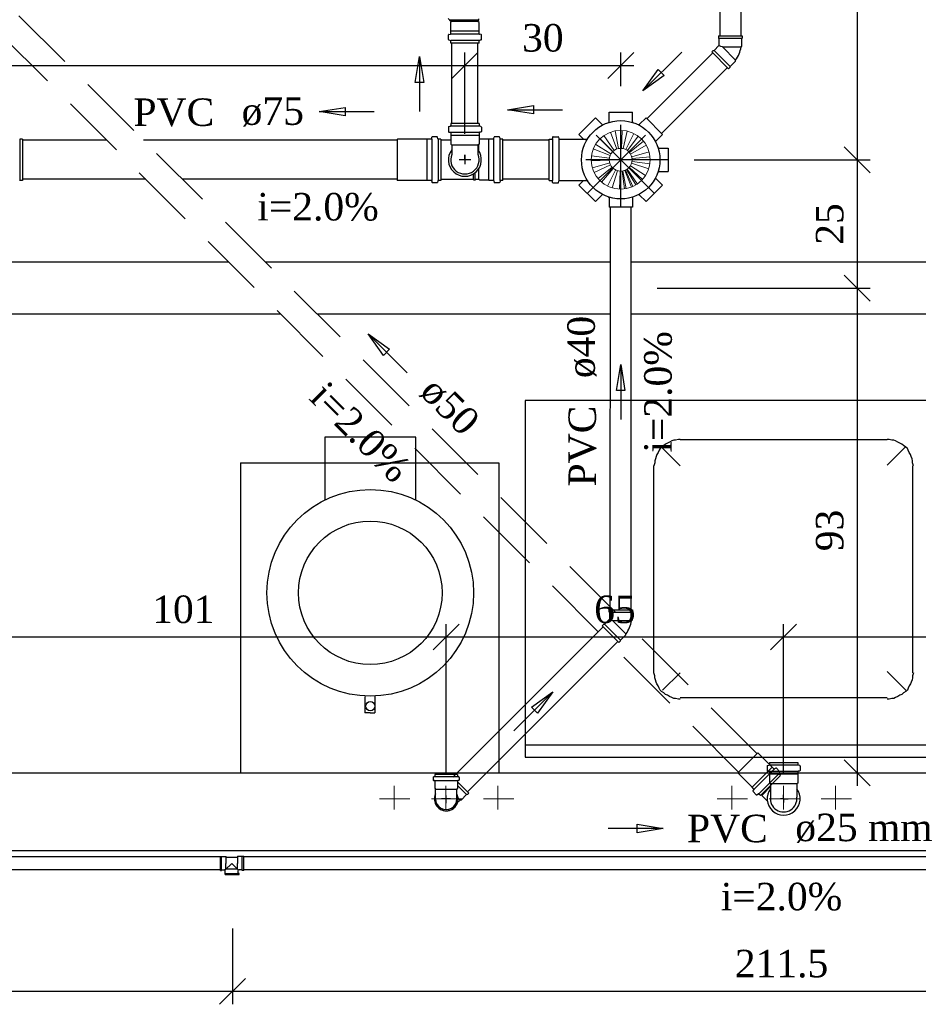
# Model space of a CAD drawing. Header units: millimetres. Extents: x 481 to 729890, y -1 to 83.
# Tile 30 of 60: x 526.93 to 533.85, y 33.56 to 41.14. Entities that reach past the tile are written whole.
import ezdxf

# ---------------------------------------------------------------- set-up
doc = ezdxf.new("R2010")
doc.units = ezdxf.units.MM
doc.header["$MEASUREMENT"] = 0
doc.linetypes.add('DASHDOT', pattern=[25.4, 12.7, -6.35, 0, -6.35])
doc.linetypes.add('Dashed', pattern=[0.75, 0.5, -0.25])
for name, color, linetype, lineweight in [('CV-Sentido tubo', 7, 'Continuous', 20), ('CV-Seção tubo', 1, 'Continuous', 30), ('Nível 1', 7, 'Continuous', 5), ('Simbolos', 1, 'Continuous', 30), ('SIMBOLOS INT', 8, 'Continuous', 5), ('Simbolos_int', 1, 'Continuous', 30), ('TQ-Sentido tubo', 7, 'Continuous', 20), ('TQ-Seção tubo', 1, 'Continuous', 30), ('TQ-Textos tubo', 7, 'Continuous', 20)]:
    doc.layers.add(name, color=color, linetype=linetype, lineweight=lineweight)
doc.styles.add('TimesNewRoman', font='times.ttf')
doc.dimstyles.get("Standard").update_dxf_attribs({"dimtxt": 0.18, "dimasz": 0.18, "dimexe": 0.18, "dimexo": 0.0625, "dimgap": 0.09, "dimtad": 0, "dimtih": 1, "dimtoh": 1, "dimdec": 4, "dimzin": 0, "dimdsep": 46, "dimtxsty": 'Standard', "dimcen": 0.09, "dimadec": 0, "dimazin": 0, "dimtfac": 1, "dimtdec": 4, "dimtofl": 0, "dimtmove": 0, "dimatfit": 3, "dimfxl": 0, "dimtolj": 1, "dimtzin": 0, "dimarcsym": 0})
doc.dimstyles.new('UM_25.000000', dxfattribs={"dimtxt": 0.18, "dimasz": 0.2, "dimexe": 0.1, "dimexo": 0.2, "dimgap": 0, "dimtad": 1, "dimtih": 1, "dimtoh": 1, "dimdec": 1, "dimlfac": 25, "dimzin": 0, "dimdsep": 46, "dimtxsty": 'Standard', "dimblk": 'CLOSED', "dimblk1": 'CLOSED', "dimblk2": 'CLOSED', "dimcen": 0.09, "dimdle": 0.1, "dimadec": 1, "dimazin": 2, "dimtfac": 1, "dimtdec": 4, "dimtofl": 0, "dimtmove": 0, "dimatfit": 3, "dimldrblk": 'CLOSED', "dimfxl": 0, "dimtolj": 1, "dimarcsym": 0})

# ---------------------------------------------------------------- blocks, each defined once
blk = doc.blocks.new('_OBLIQUE')
at = {"color": 0, "linetype": 'ByBlock', "lineweight": -2}
blk.add_line((-0.5, -0.5), (0.5, 0.5), dxfattribs=at)
blk = doc.blocks.new('*D62')
at = {"color": 0, "linetype": 'Continuous', "lineweight": -2}
for p, q in [((521.4521, 36.2902), (521.4521, 40.8914)), ((530.3622, 40.2652), (530.3622, 40.8914)), ((521.3521, 40.7914), (530.4622, 40.7914))]:
    blk.add_line(p, q, dxfattribs=at)
at = {"layer": 'Defpoints', "color": 0}
for p in [(530.3622, 40.7914), (530.3622, 40.0652), (521.4521, 36.0902)]:
    blk.add_point(p, dxfattribs=at)
at = {"color": 0, "lineweight": -2, "xscale": 0.2, "yscale": 0.2, "zscale": 0.2, "rotation": 180}
blk.add_blockref('_OBLIQUE', (521.4521, 40.7914), dxfattribs=at)
at = {"color": 0, "lineweight": -2, "xscale": 0.2, "yscale": 0.2, "zscale": 0.2}
blk.add_blockref('_OBLIQUE', (530.3622, 40.7914), dxfattribs=at)
at = {"color": 7, "insert": (525.9071, 41.0032), "char_height": 0.2118, "attachment_point": 5, "rotation": 0.00573, "style": 'TimesNewRoman'}
blk.add_mtext('\\A1;223', dxfattribs=at)
blk = doc.blocks.new('*D63')
at = {"color": 0, "linetype": 'Continuous', "lineweight": -2}
for p, q in [((530.3622, 40.2652), (530.3622, 40.8914)), ((531.5622, 40.6312), (531.5622, 40.8914)), ((530.2622, 40.7914), (531.6622, 40.7914))]:
    blk.add_line(p, q, dxfattribs=at)
at = {"layer": 'Defpoints', "color": 0}
for p in [(531.5622, 40.7914), (531.5622, 40.4312), (530.3622, 40.0652)]:
    blk.add_point(p, dxfattribs=at)
at = {"color": 0, "lineweight": -2, "xscale": 0.2, "yscale": 0.2, "zscale": 0.2, "rotation": 180}
blk.add_blockref('_OBLIQUE', (530.3622, 40.7914), dxfattribs=at)
at = {"color": 0, "lineweight": -2, "xscale": 0.2, "yscale": 0.2, "zscale": 0.2}
blk.add_blockref('_OBLIQUE', (531.5622, 40.7914), dxfattribs=at)
at = {"color": 7, "insert": (530.9622, 41.0032), "char_height": 0.2118, "attachment_point": 5, "rotation": 0.00573, "style": 'TimesNewRoman'}
blk.add_mtext('\\A1;30', dxfattribs=at)
blk = doc.blocks.new('*D65')
at = {"color": 0, "linetype": 'Continuous', "lineweight": -2}
for p, q in [((533.3844, 43.3525), (533.3844, 39.9652)), ((532.6062, 43.2525), (533.4844, 43.2525)), ((532.1282, 40.0652), (533.4844, 40.0652))]:
    blk.add_line(p, q, dxfattribs=at)
at = {"layer": 'Defpoints', "color": 0}
for p in [(532.4062, 43.2525), (531.9282, 40.0652), (533.3844, 40.0652)]:
    blk.add_point(p, dxfattribs=at)
at = {"color": 0, "lineweight": -2, "xscale": 0.2, "yscale": 0.2, "zscale": 0.2}
for p, rotation in [((533.3844, 43.2525), 90), ((533.3844, 40.0652), 270)]:
    blk.add_blockref('_OBLIQUE', p, dxfattribs=dict(at, rotation=rotation))
at = {"color": 7, "insert": (533.1726, 41.6588), "char_height": 0.2118, "attachment_point": 5, "rotation": 90, "style": 'TimesNewRoman'}
blk.add_mtext('\\A1;80', dxfattribs=at)
blk = doc.blocks.new('*D66')
at = {"color": 0, "linetype": 'Continuous', "lineweight": -2}
for p, q in [((533.3845, 40.1652), (533.3845, 38.9759)), ((532.1282, 40.0652), (533.4845, 40.0652)), ((531.8417, 39.0759), (533.4845, 39.0759))]:
    blk.add_line(p, q, dxfattribs=at)
at = {"layer": 'Defpoints', "color": 0}
for p in [(531.9282, 40.0652), (531.6417, 39.0759), (533.3845, 39.0759)]:
    blk.add_point(p, dxfattribs=at)
at = {"color": 0, "lineweight": -2, "xscale": 0.2, "yscale": 0.2, "zscale": 0.2}
for p, rotation in [((533.3845, 40.0652), 90), ((533.3845, 39.0759), 270)]:
    blk.add_blockref('_OBLIQUE', p, dxfattribs=dict(at, rotation=rotation))
at = {"color": 7, "insert": (533.1727, 39.5705), "char_height": 0.2118, "attachment_point": 5, "rotation": 90, "style": 'TimesNewRoman'}
blk.add_mtext('\\A1;25', dxfattribs=at)
blk = doc.blocks.new('*D67')
at = {"color": 0, "linetype": 'Continuous', "lineweight": -2}
for p, q in [((533.3847, 39.1759), (533.3847, 35.2432)), ((531.8417, 39.0759), (533.4847, 39.0759))]:
    blk.add_line(p, q, dxfattribs=at)
at = {"layer": 'Defpoints', "color": 0}
for p in [(531.6417, 39.0759), (533.3847, 35.3432), (533.5301, 35.3432)]:
    blk.add_point(p, dxfattribs=at)
at = {"color": 0, "lineweight": -2, "xscale": 0.2, "yscale": 0.2, "zscale": 0.2}
for p, rotation in [((533.3847, 39.0759), 90), ((533.3847, 35.3432), 270)]:
    blk.add_blockref('_OBLIQUE', p, dxfattribs=dict(at, rotation=rotation))
at = {"color": 7, "insert": (533.1729, 37.2095), "char_height": 0.2118, "attachment_point": 5, "rotation": 90, "style": 'TimesNewRoman'}
blk.add_mtext('\\A1;93', dxfattribs=at)
blk = doc.blocks.new('*D70')
at = {"color": 0, "lineweight": -2}
for p, q in [((526.1681, 36.1402), (526.1681, 36.489)), ((530.2181, 35.3452), (530.2181, 36.489)), ((526.0681, 36.389), (530.3181, 36.389))]:
    blk.add_line(p, q, dxfattribs=at)
at = {"layer": 'Defpoints', "color": 0}
for p in [(530.2181, 36.389), (526.1681, 35.9402), (530.2181, 35.1452)]:
    blk.add_point(p, dxfattribs=at)
at = {"color": 0, "lineweight": -2, "xscale": 0.2, "yscale": 0.2, "zscale": 0.2, "rotation": 180}
blk.add_blockref('_OBLIQUE', (526.1681, 36.389), dxfattribs=at)
at = {"color": 0, "lineweight": -2, "xscale": 0.2, "yscale": 0.2, "zscale": 0.2}
blk.add_blockref('_OBLIQUE', (530.2181, 36.389), dxfattribs=at)
at = {"color": 7, "insert": (528.1931, 36.6008), "char_height": 0.2118, "attachment_point": 5, "rotation": 0.00573, "style": 'TimesNewRoman'}
blk.add_mtext('\\A1;101', dxfattribs=at)
blk = doc.blocks.new('*D71')
at = {"color": 0, "lineweight": -2}
for p, q in [((530.2181, 35.3452), (530.2181, 36.489)), ((532.8171, 35.3432), (532.8171, 36.489)), ((530.1181, 36.389), (532.9171, 36.389))]:
    blk.add_line(p, q, dxfattribs=at)
at = {"layer": 'Defpoints', "color": 0}
for p in [(532.8171, 36.389), (530.2181, 35.1452), (532.8171, 35.1432)]:
    blk.add_point(p, dxfattribs=at)
at = {"color": 0, "lineweight": -2, "xscale": 0.2, "yscale": 0.2, "zscale": 0.2, "rotation": 180}
blk.add_blockref('_OBLIQUE', (530.2181, 36.389), dxfattribs=at)
at = {"color": 0, "lineweight": -2, "xscale": 0.2, "yscale": 0.2, "zscale": 0.2}
blk.add_blockref('_OBLIQUE', (532.8171, 36.389), dxfattribs=at)
at = {"color": 7, "insert": (531.5176, 36.6008), "char_height": 0.2118, "attachment_point": 5, "rotation": 0.00573, "style": 'TimesNewRoman'}
blk.add_mtext('\\A1;65', dxfattribs=at)
blk = doc.blocks.new('*D72')
at = {"color": 0, "lineweight": -2}
for p, q in [((532.8171, 35.3432), (532.8171, 36.489)), ((540.8921, 36.1402), (540.8921, 36.489)), ((532.7171, 36.389), (540.9921, 36.389))]:
    blk.add_line(p, q, dxfattribs=at)
at = {"layer": 'Defpoints', "color": 0}
for p in [(540.8921, 36.389), (540.8921, 35.9402), (532.8171, 35.1432)]:
    blk.add_point(p, dxfattribs=at)
at = {"color": 0, "lineweight": -2, "xscale": 0.2, "yscale": 0.2, "zscale": 0.2, "rotation": 180}
blk.add_blockref('_OBLIQUE', (532.8171, 36.389), dxfattribs=at)
at = {"color": 0, "lineweight": -2, "xscale": 0.2, "yscale": 0.2, "zscale": 0.2}
blk.add_blockref('_OBLIQUE', (540.8921, 36.389), dxfattribs=at)
at = {"color": 7, "insert": (536.8546, 36.6008), "char_height": 0.2118, "attachment_point": 5, "rotation": 0.00573, "style": 'TimesNewRoman'}
blk.add_mtext('\\A1;202', dxfattribs=at)
blk = doc.blocks.new('*D75')
at = {"color": 0, "lineweight": -2}
for p, q in [((519.5201, 34.1422), (519.5201, 33.5594)), ((528.5711, 34.1422), (528.5711, 33.5594)), ((519.4201, 33.6594), (528.6711, 33.6594))]:
    blk.add_line(p, q, dxfattribs=at)
at = {"layer": 'Defpoints', "color": 0}
for p in [(519.5201, 34.3422), (528.5711, 34.3422), (528.5711, 33.6594)]:
    blk.add_point(p, dxfattribs=at)
at = {"color": 0, "lineweight": -2, "xscale": 0.2, "yscale": 0.2, "zscale": 0.2, "rotation": 180}
blk.add_blockref('_OBLIQUE', (519.5201, 33.6594), dxfattribs=at)
at = {"color": 0, "lineweight": -2, "xscale": 0.2, "yscale": 0.2, "zscale": 0.2}
blk.add_blockref('_OBLIQUE', (528.5711, 33.6594), dxfattribs=at)
at = {"color": 7, "insert": (524.0456, 33.8712), "char_height": 0.2118, "attachment_point": 5, "rotation": 0.00573, "style": 'TimesNewRoman'}
blk.add_mtext('\\A1;226', dxfattribs=at)
blk = doc.blocks.new('*D76')
at = {"color": 0, "lineweight": -2}
for p, q in [((528.5711, 34.1422), (528.5711, 33.5594)), ((537.0311, 34.1422), (537.0311, 33.5594)), ((528.4711, 33.6594), (537.1311, 33.6594))]:
    blk.add_line(p, q, dxfattribs=at)
at = {"layer": 'Defpoints', "color": 0}
for p in [(528.5711, 34.3422), (537.0311, 34.3422), (537.0311, 33.6594)]:
    blk.add_point(p, dxfattribs=at)
at = {"color": 0, "lineweight": -2, "xscale": 0.2, "yscale": 0.2, "zscale": 0.2, "rotation": 180}
blk.add_blockref('_OBLIQUE', (528.5711, 33.6594), dxfattribs=at)
at = {"color": 0, "lineweight": -2, "xscale": 0.2, "yscale": 0.2, "zscale": 0.2}
blk.add_blockref('_OBLIQUE', (537.0311, 33.6594), dxfattribs=at)
at = {"color": 7, "insert": (532.8011, 33.8712), "char_height": 0.2118, "attachment_point": 5, "rotation": 0.00573, "style": 'TimesNewRoman'}
blk.add_mtext('\\A1;211.5', dxfattribs=at)

msp = doc.modelspace()

# ---------------------------------------------------------------- linework, layer by layer
at = {"color": 7}
for p, q in [((541.3781, 38.2112), (530.8271, 38.2112)), ((530.8271, 38.2112), (530.8271, 35.4632)), ((530.8271, 35.5592), (540.6761, 35.5592)), ((530.8271, 35.4632), (540.7781, 35.4632)), ((526.1681, 35.3432), (540.8921, 35.3432)), ((526.1681, 34.7432), (540.8921, 34.7432))]:
    msp.add_line(p, q, dxfattribs=at)
at = {"color": 8}
for p, q in [((529.9841, 37.9292), (529.2821, 37.9292)), ((529.2821, 37.9292), (529.2821, 37.4462)), ((529.9841, 37.4462), (529.9841, 37.9292)), ((532.0211, 37.7072), (531.8771, 37.8512)), ((532.0211, 37.9112), (533.6141, 37.9112)), ((533.6141, 37.7132), (533.7521, 37.8512)), ((528.6341, 37.7312), (528.6341, 35.3432)), ((528.6341, 37.7312), (530.6231, 37.7312)), ((530.6231, 37.7312), (530.6231, 35.3432)), ((531.8171, 36.1142), (531.8171, 37.7072)), ((533.8091, 37.7072), (533.8091, 36.1142)), ((532.0211, 36.1142), (531.8831, 35.9792)), ((533.6141, 36.1232), (533.7581, 35.9792)), ((529.5911, 35.9312), (529.5911, 35.8052)), ((529.6691, 35.9312), (529.6691, 35.8052)), ((533.6141, 35.9192), (532.0211, 35.9192)), ((529.6331, 35.8052), (529.5911, 35.8052)), ((529.6331, 35.8052), (529.6691, 35.8052))]:
    msp.add_line(p, q, dxfattribs=at)
for points in [[(532.0211, 37.9112), (532.0061, 37.9112), (531.9851, 37.9052), (531.9701, 37.9052), (531.9551, 37.8992), (531.9371, 37.8902), (531.9221, 37.8812), (531.9071, 37.8752), (531.8951, 37.8632), (531.8771, 37.8512), (531.8651, 37.8422), (531.8591, 37.8272), (531.8501, 37.8092), (531.8411, 37.7942), (531.8351, 37.7792), (531.8291, 37.7612), (531.8261, 37.7462), (531.8261, 37.7312), (531.8171, 37.7072)], [(533.8181, 37.7072), (533.8091, 37.7312), (533.8091, 37.7462), (533.8061, 37.7612), (533.8001, 37.7792), (533.7941, 37.7942), (533.7851, 37.8092), (533.7761, 37.8272), (533.7701, 37.8422), (533.7581, 37.8512), (533.7401, 37.8632), (533.7281, 37.8752), (533.7131, 37.8812), (533.6981, 37.8902), (533.6801, 37.8992), (533.6651, 37.9052), (533.6501, 37.9052), (533.6291, 37.9112), (533.6141, 37.9112)], [(532.0211, 35.9102), (532.0061, 35.9102), (531.9851, 35.9162), (531.9701, 35.9162), (531.9551, 35.9222), (531.9371, 35.9312), (531.9221, 35.9402), (531.9071, 35.9462), (531.8951, 35.9582), (531.8771, 35.9702), (531.8651, 35.9792), (531.8591, 35.9942), (531.8501, 36.0122), (531.8411, 36.0272), (531.8351, 36.0422), (531.8291, 36.0602), (531.8261, 36.0752), (531.8261, 36.0902), (531.8171, 36.1142)], [(533.8181, 36.1142), (533.8091, 36.0902), (533.8091, 36.0752), (533.8061, 36.0602), (533.8001, 36.0422), (533.7941, 36.0272), (533.7851, 36.0122), (533.7761, 35.9942), (533.7701, 35.9792), (533.7581, 35.9702), (533.7401, 35.9582), (533.7281, 35.9462), (533.7131, 35.9402), (533.6981, 35.9312), (533.6801, 35.9222), (533.6651, 35.9162), (533.6501, 35.9162), (533.6291, 35.9102), (533.6141, 35.9102)]]:
    msp.add_lwpolyline(points, dxfattribs=at)
for centre, radius in [((529.6331, 36.7292), 0.796), ((529.6331, 36.7292), 0.5529), ((529.6331, 35.8562), 0.0358)]:
    msp.add_circle(centre, radius, dxfattribs=at)
at = {"layer": 'CV-Seção tubo'}
for p, q in [((530.2622, 40.3452), (530.2622, 40.9642)), ((530.4622, 40.3452), (530.4622, 40.9642))]:
    msp.add_line(p, q, dxfattribs=at)
at = {"layer": 'Nível 1'}
for p, q in [((531.5312, 40.1472), (531.4822, 40.2772)), ((531.5452, 40.1512), (531.5192, 40.2882)), ((531.5672, 40.1532), (531.5742, 40.2912)), ((531.5812, 40.1512), (531.6122, 40.2862)), ((531.5002, 40.1282), (531.4032, 40.2272)), ((531.5122, 40.1372), (531.4332, 40.2512)), ((531.6022, 40.1432), (531.6642, 40.2672)), ((531.6142, 40.1362), (531.6972, 40.2472)), ((531.6302, 40.1212), (531.7372, 40.2092)), ((531.4802, 40.0972), (531.3512, 40.1492)), ((531.4872, 40.1112), (531.3692, 40.1832)), ((531.6382, 40.1082), (531.7592, 40.1772)), ((531.6472, 40.0892), (531.7802, 40.1262)), ((531.4742, 40.0622), (531.3352, 40.0572)), ((531.4752, 40.0772), (531.3372, 40.0952)), ((531.6492, 40.0742), (531.7882, 40.0882)), ((531.6492, 40.0532), (531.7862, 40.0332)), ((531.4782, 40.0412), (531.3442, 40.0022)), ((531.4832, 40.0272), (531.3582, 39.9662)), ((531.4952, 40.0092), (531.3882, 39.9202)), ((531.5052, 39.9982), (531.4152, 39.8922)), ((531.5232, 39.9862), (531.4612, 39.8622)), ((531.5372, 39.9812), (531.4972, 39.8482)), ((531.5582, 39.9772), (531.5522, 39.8392)), ((531.5732, 39.9782), (531.5902, 39.8402)), ((531.5782, 39.9792), (531.6032, 39.8422)), ((531.5942, 39.9832), (531.6442, 39.8542)), ((531.5982, 39.9852), (531.6562, 39.8592)), ((531.6072, 39.9902), (531.6792, 39.8712)), ((531.6112, 39.9922), (531.6902, 39.8782)), ((531.6242, 40.0032), (531.7222, 39.9052)), ((531.6282, 40.0072), (531.7312, 39.9142)), ((531.6372, 40.0192), (531.7542, 39.9452)), ((531.6462, 40.0382), (531.7782, 39.9952))]:
    msp.add_line(p, q, dxfattribs=at)
for radius in [0.2267, 0.0878]:
    msp.add_circle((531.5622, 40.0652), radius, dxfattribs=at)
at = {"layer": 'Simbolos'}
for p, q in [((530.2547, 41.1302), (530.2317, 41.1532)), ((530.2527, 41.1232), (530.2547, 41.1242)), ((530.2527, 41.0552), (530.2527, 41.1232)), ((530.4627, 41.1402), (530.4687, 41.1412)), ((530.4627, 41.1302), (530.4627, 41.1402)), ((530.4707, 41.1232), (530.4627, 41.1302)), ((530.4687, 41.1412), (530.4687, 41.1522)), ((530.4707, 41.0552), (530.4707, 41.1232)), ((530.2527, 41.0362), (530.2527, 41.0552)), ((530.4707, 41.0362), (530.4707, 41.0552)), ((530.2347, 40.9922), (530.2347, 41.0272)), ((530.2377, 41.0312), (530.2487, 41.0322)), ((530.2377, 40.9882), (530.2497, 40.9852)), ((530.2527, 40.9642), (530.2527, 40.9812)), ((530.4707, 40.9642), (530.2527, 40.9642)), ((530.4707, 40.9642), (530.4707, 40.9812)), ((530.4857, 40.9882), (530.4737, 40.9852)), ((530.4857, 41.0312), (530.4747, 41.0322)), ((530.4887, 40.9922), (530.4887, 41.0272)), ((532.3151, 41.0191), (532.3151, 41.0031)), ((532.3151, 41.0191), (532.4971, 41.0191)), ((532.3151, 41.0031), (532.3191, 40.9991)), ((532.3191, 40.9991), (532.3191, 40.9451)), ((532.4971, 41.0031), (532.4931, 40.9991)), ((532.4931, 40.9991), (532.4931, 40.9391)), ((532.4971, 41.0191), (532.4971, 41.0031)), ((532.2641, 40.8961), (532.2751, 40.9071)), ((532.2641, 40.8961), (532.3931, 40.7671)), ((532.2751, 40.9071), (532.2811, 40.9071)), ((532.2811, 40.9071), (532.3191, 40.9451)), ((532.4931, 40.9391), (532.4881, 40.9341)), ((532.4041, 40.7841), (532.4461, 40.8261)), ((532.4461, 40.8261), (532.4461, 40.8331)), ((532.3931, 40.7671), (532.4041, 40.7781)), ((532.4041, 40.7781), (532.4041, 40.7841)), ((531.4722, 40.4312), (531.6522, 40.4312)), ((531.4722, 40.4312), (531.6522, 40.4312)), ((531.4722, 40.3582), (531.4722, 40.4312)), ((531.4722, 40.3582), (531.4722, 40.4312)), ((531.6522, 40.3582), (531.6522, 40.4312)), ((531.6522, 40.3582), (531.6522, 40.4312)), ((531.2402, 40.2602), (531.3672, 40.3872)), ((531.4192, 40.3362), (531.3672, 40.3872)), ((531.7052, 40.3362), (531.7572, 40.3872)), ((531.7052, 40.3362), (531.7572, 40.3872)), ((531.7572, 40.3872), (531.8842, 40.2602)), ((531.7572, 40.3872), (531.8842, 40.2602)), ((530.2347, 40.3172), (530.2347, 40.2822)), ((530.2377, 40.3212), (530.2497, 40.3242)), ((530.2377, 40.2782), (530.2487, 40.2772)), ((530.4707, 40.3452), (530.2527, 40.3452)), ((530.2527, 40.3452), (530.2527, 40.3282)), ((530.4707, 40.3452), (530.4707, 40.3282)), ((530.4857, 40.3212), (530.4737, 40.3242)), ((530.4857, 40.2782), (530.4747, 40.2772)), ((530.4887, 40.3172), (530.4887, 40.2822)), ((526.9543, 40.2242), (526.9363, 40.2242)), ((526.9543, 40.2242), (526.9543, 39.9062)), ((529.8417, 40.2242), (529.8397, 40.2222)), ((529.8397, 40.2222), (529.8397, 39.9082)), ((530.0677, 40.2242), (529.8417, 40.2242)), ((530.0687, 40.2252), (530.0677, 40.2242)), ((530.1027, 40.2252), (530.0687, 40.2252)), ((530.1067, 40.2292), (530.1077, 40.2392)), ((530.1467, 40.2422), (530.1117, 40.2422)), ((530.1537, 40.2272), (530.1507, 40.2392)), ((530.1757, 40.2242), (530.1577, 40.2242)), ((530.1757, 40.2242), (530.1757, 39.9062)), ((530.2527, 40.2162), (530.1757, 40.2162)), ((530.2527, 40.2732), (530.2527, 40.2542)), ((530.2527, 40.2542), (530.2527, 40.2532)), ((530.2527, 40.2532), (530.2527, 40.1862)), ((530.4707, 40.2732), (530.4707, 40.2542)), ((530.4707, 40.2542), (530.4707, 40.2532)), ((530.4707, 40.2532), (530.4707, 40.1862)), ((530.4757, 40.2232), (530.4707, 40.2182)), ((530.5467, 40.2232), (530.4757, 40.2232)), ((530.5477, 40.2242), (530.5467, 40.2232)), ((530.5817, 40.2242), (530.5477, 40.2242)), ((530.5857, 40.2282), (530.5867, 40.2392)), ((530.6257, 40.2422), (530.5907, 40.2422)), ((530.6327, 40.2272), (530.6297, 40.2392)), ((530.6547, 40.2242), (530.6367, 40.2242)), ((530.6547, 39.9062), (530.6547, 40.2242)), ((531.0122, 39.9052), (531.0122, 40.2252)), ((531.0122, 40.2252), (531.0322, 40.2252)), ((531.0372, 40.2392), (531.0362, 40.2292)), ((531.0412, 40.2432), (531.0792, 40.2432)), ((531.0832, 40.2392), (531.0842, 40.2292)), ((531.0882, 40.2252), (531.3032, 40.2252)), ((531.2752, 40.2252), (531.2402, 40.2602)), ((531.8332, 40.2082), (531.8842, 40.2602)), ((531.8332, 40.2082), (531.8842, 40.2602)), ((530.2527, 40.1862), (530.2607, 40.1792)), ((530.2607, 40.1792), (530.2607, 40.1062)), ((530.4707, 40.1862), (530.4627, 40.1792)), ((530.4627, 40.1792), (530.4627, 40.1062)), ((531.8552, 40.1552), (531.9282, 40.1552)), ((531.8552, 40.1552), (531.9282, 40.1552)), ((531.9282, 40.1552), (531.9282, 39.9752)), ((531.9282, 40.1552), (531.9282, 39.9752)), ((531.8552, 39.9752), (531.9282, 39.9752)), ((531.8552, 39.9752), (531.9282, 39.9752)), ((526.9543, 39.9062), (526.9363, 39.9062)), ((529.8417, 39.9062), (529.8397, 39.9082)), ((530.0677, 39.9062), (529.8417, 39.9062)), ((530.0687, 39.9052), (530.0677, 39.9062)), ((530.1027, 39.9052), (530.0687, 39.9052)), ((530.1067, 39.9012), (530.1077, 39.8912)), ((530.1537, 39.9032), (530.1507, 39.8912)), ((530.1757, 39.9062), (530.1577, 39.9062)), ((530.4287, 39.9142), (530.1757, 39.9142)), ((530.4287, 39.9132), (530.4297, 39.9072)), ((530.4417, 39.9072), (530.4297, 39.9072)), ((530.4687, 39.9142), (530.4417, 39.9142)), ((530.4417, 39.9132), (530.4417, 39.9072)), ((530.4757, 39.9072), (530.4687, 39.9142)), ((530.5467, 39.9072), (530.4757, 39.9072)), ((530.5477, 39.9062), (530.5467, 39.9072)), ((530.5817, 39.9062), (530.5477, 39.9062)), ((530.5857, 39.9022), (530.5867, 39.8912)), ((530.6327, 39.9032), (530.6297, 39.8912)), ((530.6547, 39.9062), (530.6367, 39.9062)), ((531.0122, 39.9052), (531.0322, 39.9052)), ((531.0372, 39.8912), (531.0362, 39.9012)), ((531.0832, 39.8912), (531.0842, 39.9012)), ((531.0882, 39.9052), (531.3032, 39.9052)), ((531.2752, 39.9052), (531.2402, 39.8702)), ((531.8332, 39.9222), (531.8842, 39.8702)), ((531.8332, 39.9222), (531.8842, 39.8702)), ((530.1467, 39.8882), (530.1117, 39.8882)), ((530.6257, 39.8882), (530.5907, 39.8882)), ((531.0412, 39.8872), (531.0792, 39.8872)), ((531.3672, 39.7432), (531.2402, 39.8702)), ((531.8842, 39.8702), (531.7572, 39.7432)), ((531.8842, 39.8702), (531.7572, 39.7432)), ((531.4192, 39.7942), (531.3672, 39.7432)), ((531.4722, 39.7722), (531.4722, 39.6992)), ((531.6522, 39.7722), (531.6522, 39.6992)), ((531.7052, 39.7942), (531.7572, 39.7432)), ((531.7052, 39.7942), (531.7572, 39.7432)), ((531.6522, 39.6992), (531.4722, 39.6992)), ((531.4709, 36.5988), (531.6533, 36.5988)), ((531.4709, 36.5988), (531.4709, 36.5833)), ((531.4709, 36.5833), (531.4751, 36.579)), ((531.4751, 36.579), (531.4751, 36.5253)), ((531.6533, 36.5833), (531.6491, 36.579)), ((531.6491, 36.579), (531.6491, 36.5196)), ((531.6533, 36.5988), (531.6533, 36.5833)), ((531.42, 36.4758), (531.4313, 36.4871)), ((531.4313, 36.4871), (531.4369, 36.4871)), ((531.4369, 36.4871), (531.4751, 36.5253)), ((531.6491, 36.5196), (531.6441, 36.5147)), ((531.42, 36.4758), (531.5487, 36.3471)), ((531.6024, 36.4065), (531.6024, 36.4135)), ((531.5487, 36.3471), (531.56, 36.3584)), ((531.56, 36.3641), (531.6024, 36.4065)), ((531.56, 36.3584), (531.56, 36.3641)), ((532.7281, 35.3863), (532.6178, 35.4966)), ((532.7081, 35.4232), (532.9261, 35.4232)), ((532.7081, 35.4232), (532.7081, 35.4062)), ((532.9261, 35.4232), (532.9261, 35.4062)), ((532.6901, 35.3952), (532.6901, 35.3602)), ((532.6931, 35.3992), (532.7051, 35.4022)), ((532.6931, 35.3562), (532.7041, 35.3552)), ((532.7081, 35.3512), (532.7081, 35.3322)), ((532.7288, 35.3856), (532.7281, 35.3863)), ((532.7423, 35.3722), (532.7288, 35.3856)), ((532.7564, 35.3793), (532.7479, 35.3722)), ((532.7861, 35.3538), (532.7614, 35.3786)), ((532.7868, 35.3489), (532.7804, 35.3382)), ((532.9261, 35.3512), (532.9261, 35.3322)), ((532.9411, 35.3992), (532.9291, 35.4022)), ((532.9411, 35.3562), (532.9301, 35.3552)), ((532.9441, 35.3952), (532.9441, 35.3602)), ((530.1171, 35.3072), (530.1171, 35.2882)), ((530.1201, 35.3112), (530.1261, 35.3132)), ((530.1211, 35.2842), (530.1261, 35.2842)), ((530.3061, 35.3292), (530.1291, 35.3292)), ((530.1291, 35.3292), (530.1291, 35.3172)), ((530.1291, 35.2802), (530.1291, 35.2232)), ((530.3061, 35.3292), (530.3061, 35.3172)), ((530.3061, 35.2802), (530.3061, 35.2232)), ((530.3921, 35.1872), (530.3061, 35.2732)), ((530.3151, 35.3112), (530.3091, 35.3132)), ((530.3141, 35.2842), (530.3091, 35.2842)), ((530.3181, 35.3072), (530.3181, 35.2882)), ((532.574, 35.2322), (532.4637, 35.3425)), ((532.7932, 35.3213), (532.639, 35.1671)), ((532.7081, 35.3322), (532.7081, 35.3312)), ((532.7081, 35.3312), (532.7081, 35.2642)), ((532.7932, 35.3213), (532.7812, 35.3333)), ((532.9261, 35.3322), (532.9261, 35.3312)), ((532.9261, 35.3312), (532.9261, 35.2642)), ((530.1291, 35.2232), (530.1351, 35.2172)), ((530.1351, 35.1802), (530.1351, 35.2172)), ((530.3061, 35.2232), (530.3001, 35.2172)), ((530.3001, 35.1802), (530.3001, 35.2172)), ((532.5747, 35.2315), (532.574, 35.2322)), ((532.5881, 35.218), (532.5747, 35.2315)), ((532.581, 35.2039), (532.5881, 35.2124)), ((532.6065, 35.1742), (532.5817, 35.1989)), ((532.7081, 35.2642), (532.7161, 35.2572)), ((532.7161, 35.2572), (532.7161, 35.1562)), ((532.9261, 35.2642), (532.9181, 35.2572)), ((532.9181, 35.2572), (532.9181, 35.1562)), ((530.1351, 35.1412), (530.1351, 35.1802)), ((530.3001, 35.1412), (530.3001, 35.1802)), ((530.3031, 35.1102), (530.3261, 35.1332)), ((530.3331, 35.1332), (530.3261, 35.1332)), ((530.3751, 35.1752), (530.3331, 35.1332)), ((530.3811, 35.1752), (530.3751, 35.1752)), ((530.3921, 35.1872), (530.3811, 35.1752)), ((532.6114, 35.1735), (532.6221, 35.1799)), ((532.639, 35.1671), (532.627, 35.1791)), ((532.6911, 35.1262), (532.6481, 35.1682)), ((528.4791, 34.5912), (528.4791, 34.6992)), ((528.4791, 34.6992), (528.4871, 34.6992)), ((528.4871, 34.6992), (528.5191, 34.6992)), ((528.5191, 34.6992), (528.5271, 34.6912)), ((528.6071, 34.6912), (528.5271, 34.6912)), ((528.6111, 34.6992), (528.6071, 34.6912)), ((528.6471, 34.6992), (528.6111, 34.6992)), ((528.6591, 34.6992), (528.6471, 34.6992)), ((528.6591, 34.5912), (528.6591, 34.6992)), ((528.4791, 34.5912), (528.4871, 34.5912)), ((528.4871, 34.5952), (528.5071, 34.5952)), ((528.4871, 34.5912), (528.4871, 34.5952)), ((528.5151, 34.5952), (528.5671, 34.6432)), ((528.5151, 34.5672), (528.5151, 34.5912)), ((528.6151, 34.5952), (528.5671, 34.6432)), ((528.6151, 34.5672), (528.6151, 34.5912)), ((528.6471, 34.5952), (528.6231, 34.5952)), ((528.6471, 34.5912), (528.6471, 34.5952)), ((528.6591, 34.5912), (528.6471, 34.5912)), ((528.5151, 34.5592), (528.5151, 34.5672)), ((528.5151, 34.5592), (528.6231, 34.5592)), ((528.6231, 34.5672), (528.6151, 34.5672)), ((528.6231, 34.5592), (528.6231, 34.5672))]:
    msp.add_line(p, q, dxfattribs=at)
msp.add_circle((531.5622, 40.0652), 0.302, dxfattribs=at)
for centre, radius, start, end in [((530.2517, 41.1272), 0.004, 315.001, 45.0013), ((530.2487, 41.0362), 0.004, 275.001, 0.00126), ((530.4747, 41.0362), 0.004, 179.999, 265.001), ((530.2387, 41.0272), 0.004, 95.0013, 179.999), ((530.2387, 40.9922), 0.004, 179.999, 255.001), ((530.2487, 40.9812), 0.004, 0.00126, 75.0013), ((530.4747, 40.9812), 0.004, 105.001, 179.999), ((530.4847, 41.0272), 0.004, 0.00126, 85.0013), ((530.4847, 40.9922), 0.004, 285.001, 0.00126), ((532.2581, 40.9701), 0.2337, 323.933, 351.067), ((531.4662, 40.3582), 0.006, 288.161, 0.00001), ((531.6582, 40.3582), 0.006, 180, 251.839), ((530.2387, 40.3172), 0.004, 105, 180), ((530.2387, 40.2822), 0.004, 180, 265), ((530.2487, 40.2732), 0.004, 0.00011, 84.9999), ((530.2487, 40.3282), 0.004, 285, 0.00011), ((530.4747, 40.3282), 0.004, 180, 255), ((530.4747, 40.2732), 0.004, 94.9999, 180), ((530.4847, 40.2822), 0.004, 275, 0.00011), ((530.4847, 40.3172), 0.004, 0.00011, 74.9998), ((531.7012, 40.3402), 0.006, 243.161, 315), ((526.9363, 40.2282), 0.004, 195, 270), ((530.1027, 40.2292), 0.004, 270, 355), ((530.1117, 40.2382), 0.004, 90, 175), ((530.1467, 40.2382), 0.004, 15, 90), ((530.1577, 40.2282), 0.004, 195, 270), ((530.5817, 40.2282), 0.004, 270, 355), ((530.5907, 40.2382), 0.004, 89.9999, 175), ((530.6257, 40.2382), 0.004, 15.0002, 89.9999), ((530.6367, 40.2282), 0.004, 195, 270), ((531.0322, 40.2292), 0.004, 270, 355), ((531.0412, 40.2392), 0.004, 90, 175), ((531.0792, 40.2392), 0.004, 5.00001, 90), ((531.0882, 40.2292), 0.004, 185, 270), ((531.3032, 40.2312), 0.006, 270, 327.387), ((531.8372, 40.2042), 0.006, 135, 206.839), ((531.8552, 40.1612), 0.006, 198.161, 270), ((530.3617, 40.0652), 0.1094, 157.952, 22.0469), ((531.8552, 39.9692), 0.006, 90, 161.839), ((526.9363, 39.9022), 0.004, 90, 165), ((530.1027, 39.9012), 0.004, 4.99997, 90), ((530.1577, 39.9022), 0.004, 90, 165), ((530.5817, 39.9022), 0.004, 5.00004, 89.9999), ((530.6367, 39.9022), 0.004, 89.9999, 165), ((531.0322, 39.9012), 0.004, 5.00001, 90), ((531.0882, 39.9012), 0.004, 90, 175), ((531.3032, 39.8992), 0.006, 32.613, 90), ((531.8372, 39.9262), 0.006, 153.161, 225), ((530.1117, 39.8922), 0.004, 185, 270), ((530.1467, 39.8922), 0.004, 270, 345), ((530.5907, 39.8922), 0.004, 185, 270), ((530.6257, 39.8922), 0.004, 270, 345), ((531.0412, 39.8912), 0.004, 185, 270), ((531.0792, 39.8912), 0.004, 270, 355), ((531.4662, 39.7722), 0.006, 0.00001, 71.839), ((531.6582, 39.7722), 0.006, 108.161, 180), ((531.7012, 39.7902), 0.006, 45, 116.839), ((531.4143, 36.5507), 0.2337, 323.933, 351.067), ((532.6941, 35.3952), 0.004, 105, 180), ((532.6941, 35.3602), 0.004, 180, 265), ((532.7041, 35.3512), 0.004, 0.00001, 85), ((532.7041, 35.4062), 0.004, 285, 0.00001), ((532.7451, 35.375), 0.004, 225, 310), ((532.7585, 35.3757), 0.004, 45, 130), ((532.7833, 35.351), 0.004, 330, 45), ((532.9301, 35.4062), 0.004, 180, 255), ((532.9301, 35.3512), 0.004, 95, 180), ((532.9401, 35.3602), 0.004, 275, 0.00001), ((532.9401, 35.3952), 0.004, 0.00001, 75), ((530.1211, 35.3072), 0.004, 105, 180), ((530.1211, 35.2882), 0.004, 180, 265), ((530.1251, 35.2802), 0.004, 0.00004, 85), ((530.1251, 35.3172), 0.004, 285, 0.00004), ((530.3101, 35.3172), 0.004, 180, 255), ((530.3101, 35.2802), 0.004, 95, 180), ((530.3141, 35.2882), 0.004, 275, 0.00004), ((530.3141, 35.3072), 0.004, 0.00004, 75), ((532.784, 35.3361), 0.004, 150, 225), ((532.5846, 35.2018), 0.004, 140, 225), ((532.5853, 35.2152), 0.004, 320, 45), ((530.2181, 35.1412), 0.0823, 180, 0.00004), ((532.6093, 35.177), 0.004, 225, 300), ((532.6242, 35.1763), 0.004, 45, 120), ((532.8171, 35.1432), 0.1022, 172.826, 7.17368), ((528.5071, 34.5912), 0.0047, 0, 90), ((528.6231, 34.5912), 0.0047, 90, 180)]:
    msp.add_arc(centre, radius, start, end, dxfattribs=at)
at = {"layer": 'SIMBOLOS INT', "linetype": 'Continuous'}
for p, q in [((529.8171, 35.0592), (529.8171, 35.2422)), ((530.2161, 35.0592), (530.2161, 35.2422)), ((530.6151, 35.0592), (530.6151, 35.2422)), ((532.4181, 35.0592), (532.4181, 35.2422)), ((532.8171, 35.0592), (532.8171, 35.2422)), ((533.2161, 35.0592), (533.2161, 35.2422)), ((529.8171, 35.1432), (529.7031, 35.1432)), ((529.7031, 35.1432), (529.9371, 35.1432)), ((529.8171, 35.1432), (529.8171, 35.0592)), ((530.2161, 35.1432), (530.1051, 35.1432)), ((530.1051, 35.1432), (530.3391, 35.1432)), ((530.2161, 35.1432), (530.2161, 35.0592)), ((530.6151, 35.1432), (530.5041, 35.1432)), ((530.5041, 35.1432), (530.7381, 35.1432)), ((530.6151, 35.1432), (530.6151, 35.0592)), ((532.4181, 35.1432), (532.3041, 35.1432)), ((532.3041, 35.1432), (532.5381, 35.1432)), ((532.4181, 35.1432), (532.4181, 35.0592)), ((532.8171, 35.1432), (532.7061, 35.1432)), ((532.7061, 35.1432), (532.9401, 35.1432)), ((532.8171, 35.1432), (532.8171, 35.0592)), ((533.2161, 35.1432), (533.1051, 35.1432)), ((533.1051, 35.1432), (533.3391, 35.1432)), ((533.2161, 35.1432), (533.2161, 35.0592))]:
    msp.add_line(p, q, dxfattribs=at)
at = {"layer": 'Simbolos_int'}
for p, q in [((530.4627, 41.1402), (530.2437, 41.1402)), ((530.4627, 41.1302), (530.2547, 41.1302)), ((530.4707, 41.0552), (530.2527, 41.0552)), ((530.4707, 41.0322), (530.2527, 41.0322)), ((530.4707, 40.9842), (530.2527, 40.9842)), ((532.4931, 40.9991), (532.3191, 40.9991)), ((532.2811, 40.9071), (532.4041, 40.7841)), ((532.3341, 40.9391), (532.3191, 40.9451)), ((532.3451, 40.9341), (532.3341, 40.9391)), ((532.3451, 40.9341), (532.4881, 40.9341)), ((532.4461, 40.8331), (532.3451, 40.9341)), ((530.4707, 40.3252), (530.2527, 40.3252)), ((526.9333, 40.2242), (526.9333, 39.9062)), ((530.0687, 40.2252), (530.0687, 39.9052)), ((530.1067, 40.2242), (530.1067, 39.9062)), ((530.1547, 40.2242), (530.1547, 39.9062)), ((530.1757, 40.2162), (530.1757, 39.9142)), ((530.4707, 40.2762), (530.2527, 40.2762)), ((530.2527, 40.2542), (530.4707, 40.2542)), ((530.5467, 39.9072), (530.5467, 40.2232)), ((530.5847, 39.9062), (530.5847, 40.2242)), ((530.6337, 39.9062), (530.6337, 40.2242)), ((531.0362, 40.2252), (531.0362, 39.9052)), ((531.0842, 40.2252), (531.0842, 39.9052)), ((530.2607, 40.1792), (530.4627, 40.1792)), ((530.4687, 40.1342), (530.4687, 40.1842)), ((530.4087, 40.0652), (530.3187, 40.0652)), ((530.3617, 40.0652), (530.3617, 40.1042)), ((530.3617, 40.1042), (530.3617, 40.0302)), ((530.4687, 39.9142), (530.4687, 39.9952)), ((530.4287, 39.9132), (530.4287, 39.9572)), ((530.4417, 39.9132), (530.4417, 39.9662)), ((531.4751, 36.579), (531.6491, 36.579)), ((531.56, 36.3641), (531.4369, 36.4871)), ((531.49, 36.5189), (531.4751, 36.5253)), ((531.5013, 36.5147), (531.49, 36.5189)), ((531.5013, 36.5147), (531.6024, 36.4135)), ((531.6441, 36.5147), (531.5013, 36.5147)), ((532.6178, 35.4966), (532.4637, 35.3425)), ((532.7288, 35.3856), (532.5747, 35.2315)), ((532.7444, 35.3701), (532.5902, 35.2159)), ((532.7081, 35.4032), (532.9261, 35.4032)), ((532.7081, 35.3542), (532.9261, 35.3542)), ((530.1291, 35.3132), (530.3061, 35.3132)), ((530.1291, 35.2832), (530.3061, 35.2832)), ((532.779, 35.3354), (532.6249, 35.1813)), ((532.9261, 35.3322), (532.7081, 35.3322)), ((530.1351, 35.2172), (530.3001, 35.2172)), ((530.3751, 35.1752), (530.3061, 35.2452)), ((532.7161, 35.2362), (532.6481, 35.1682)), ((532.9181, 35.2572), (532.7161, 35.2572)), ((530.2511, 35.1412), (530.1821, 35.1412)), ((530.2181, 35.1092), (530.2181, 35.1672)), ((530.3261, 35.1332), (530.3081, 35.1512)), ((532.8171, 35.1432), (532.7921, 35.1432)), ((532.8171, 35.1432), (532.8171, 35.1722)), ((532.8171, 35.1432), (532.8171, 35.1132)), ((532.8171, 35.1432), (532.8531, 35.1432)), ((528.4871, 34.5952), (528.4871, 34.6992)), ((528.5191, 34.6992), (528.5191, 34.6432)), ((528.6111, 34.6992), (528.6111, 34.6432)), ((528.6471, 34.5952), (528.6471, 34.6992)), ((528.5191, 34.5992), (528.5191, 34.6432)), ((528.6111, 34.5992), (528.5191, 34.5992)), ((528.6111, 34.5992), (528.6111, 34.6432)), ((528.5151, 34.5672), (528.6151, 34.5672))]:
    msp.add_line(p, q, dxfattribs=at)
at = {"layer": 'Simbolos_int', "linetype": 'DASHDOT', "ltscale": 0.05}
for p, q in [((531.5622, 39.6992), (531.5622, 40.4312)), ((531.3032, 39.8062), (531.8212, 40.3242)), ((531.8212, 39.8062), (531.3032, 40.3242)), ((531.9282, 40.0652), (531.0122, 40.0652))]:
    msp.add_line(p, q, dxfattribs=at)
at = {"layer": 'Simbolos_int'}
for centre, radius, start, end in [((530.3617, 40.0652), 0.1272, 142.861, 37.1389), ((532.8171, 35.1432), 0.1272, 142.861, 37.1393), ((530.2181, 35.1412), 0.0912, 154.623, 25.3769), ((530.2181, 35.1412), 0.0912, 154.623, 340.377)]:
    msp.add_arc(centre, radius, start, end, dxfattribs=at)
at = {"layer": 'TQ-Seção tubo', "linetype": 'Dashed'}
for p, q in [((531.5227, 36.579), (525.1135, 42.9882)), ((531.3893, 36.4295), (524.9721, 42.8468)), ((532.6115, 35.4903), (531.6331, 36.4687)), ((532.47, 35.3488), (531.5024, 36.3164))]:
    msp.add_line(p, q, dxfattribs=at)
at = {"layer": 'TQ-Seção tubo'}
for p, q in [((532.3262, 41.4166), (532.3262, 41.0191)), ((532.4862, 41.4166), (532.4862, 41.0191)), ((532.272, 40.8881), (531.7641, 40.3802)), ((532.3852, 40.775), (531.8773, 40.2671)), ((527.6036, 40.2152), (526.9543, 40.2152)), ((529.8397, 40.2152), (527.8865, 40.2152)), ((531.0122, 40.2152), (530.6547, 40.2152)), ((527.9036, 39.9152), (526.9543, 39.9152)), ((529.8397, 39.9152), (528.1865, 39.9152)), ((531.0122, 39.9152), (530.6547, 39.9152)), ((531.4821, 36.5988), (531.4822, 39.6992)), ((531.6421, 36.5988), (531.6422, 39.6992)), ((528.5429, 39.2759), (526.3541, 39.2759)), ((531.4821, 39.2759), (528.8258, 39.2759)), ((540.5243, 39.2759), (531.6421, 39.2759)), ((528.9429, 38.8759), (526.3541, 38.8759)), ((531.4821, 38.8759), (529.2258, 38.8759)), ((540.5243, 38.8759), (531.6421, 38.8759)), ((530.2695, 35.3098), (531.4278, 36.468)), ((530.3827, 35.1966), (531.5409, 36.3549)), ((519.6081, 34.6972), (528.4791, 34.6972)), ((528.6591, 34.6972), (536.9391, 34.6972)), ((519.6081, 34.5972), (528.4791, 34.5972)), ((528.6591, 34.5972), (536.9391, 34.5972))]:
    msp.add_line(p, q, dxfattribs=at)

# ---------------------------------------------------------------- texts
at = {"layer": 'TQ-Textos tubo', "char_height": 0.2118, "line_spacing_factor": 0.798, "style": 'TimesNewRoman'}
for s, insert, width, attachment_point in [('PVC', (528.4311, 40.3211), 1.161802, 9), ('ø75', (528.6421, 40.3211), 0.899741, 7), ('i=2.0%', (529.2305, 39.5931), 1.749982, 8), ('PVC', (532.6951, 34.8031), 1.161802, 9), ('ø25 mm', (532.9071, 34.8031), 1.980013, 7), ('i=2.0%', (532.8011, 34.2791), 1.749982, 8)]:
    msp.add_mtext(s, dxfattribs=dict(at, insert=insert, width=width, attachment_point=attachment_point))
for s, insert, width, attachment_point, rotation in [('ø40', (531.3762, 38.3832), 0.899741, 7, 90.00021), ('i=2.0%', (531.9592, 38.2772), 1.749982, 8, 90.00021), ('i=2.0%', (529.4802, 37.8899), 1.749982, 8, 314.99989), ('ø50', (529.9952, 38.2559), 0.899741, 7, 314.99989), ('PVC', (531.3762, 38.1712), 1.161802, 9, 90.00021)]:
    msp.add_mtext(s, dxfattribs=dict(at, insert=insert, width=width, attachment_point=attachment_point, rotation=rotation))

# ---------------------------------------------------------------- dimensions: what is measured, and where the dimension line sits
at = {"linetype": 'Continuous'}
for base, p1, p2, text, override, picture, middle in [((533.3844, 40.0652), (532.4062, 43.2525), (531.9282, 40.0652), '80', {"dimtxt": 0.2118, "dimasz": 0.2, "dimexe": 0.1, "dimexo": 0.2, "dimtad": 1, "dimtih": 0, "dimtoh": 0, "dimdec": 1, "dimlfac": 25, "dimzin": 8, "dimtxsty": 'TimesNewRoman', "dimblk": 'OBLIQUE', "dimblk1": 'OBLIQUE', "dimblk2": 'OBLIQUE', "dimsah": 1, "dimdle": 0.1, "dimse1": 0, "dimse2": 0, "dimclrt": 7, "dimadec": 1, "dimazin": 3, "dimtmove": 2, "dimldrblk": 'OBLIQUE'}, '*D65', (533.1726, 41.6588)), ((533.3845, 39.0759), (531.9282, 40.0652), (531.6417, 39.0759), '25', {"dimtxt": 0.2118, "dimasz": 0.2, "dimexe": 0.1, "dimexo": 0.2, "dimtad": 1, "dimtih": 0, "dimtoh": 0, "dimdec": 1, "dimlfac": 25, "dimzin": 8, "dimtxsty": 'TimesNewRoman', "dimblk": 'OBLIQUE', "dimblk1": 'OBLIQUE', "dimblk2": 'OBLIQUE', "dimsah": 1, "dimdle": 0.1, "dimse1": 0, "dimse2": 0, "dimclrt": 7, "dimadec": 1, "dimazin": 3, "dimtmove": 2, "dimldrblk": 'OBLIQUE'}, '*D66', (533.1727, 39.5705)), ((533.3847, 35.3432), (531.6417, 39.0759), (533.5301, 35.3432), '93', {"dimtxt": 0.2118, "dimasz": 0.2, "dimexe": 0.1, "dimexo": 0.2, "dimtad": 1, "dimtih": 0, "dimtoh": 0, "dimdec": 1, "dimlfac": 25, "dimzin": 8, "dimtxsty": 'TimesNewRoman', "dimblk": 'OBLIQUE', "dimblk1": 'OBLIQUE', "dimblk2": 'OBLIQUE', "dimsah": 1, "dimdle": 0.1, "dimse1": 0, "dimse2": 1, "dimclrt": 7, "dimadec": 1, "dimazin": 3, "dimtmove": 2, "dimldrblk": 'OBLIQUE'}, '*D67', (533.1729, 37.2095))]:
    dim = msp.add_linear_dim(base=base, p1=p1, p2=p2, angle=90, text=text, dimstyle='UM_25.000000', override=override, dxfattribs=at)
    dim.commit()
    dim.dimension.update_dxf_attribs({"geometry": picture, "text_midpoint": middle, "dimtype": 160, "text_rotation": 90})
dim = msp.add_linear_dim(base=(530.3622, 40.7914), p1=(521.4521, 36.0902), p2=(530.3622, 40.0652), text='223', dimstyle='UM_25.000000', override={"dimtxt": 0.2118, "dimasz": 0.2, "dimexe": 0.1, "dimexo": 0.2, "dimtad": 1, "dimtih": 0, "dimtoh": 0, "dimdec": 1, "dimlfac": 25, "dimzin": 8, "dimtxsty": 'TimesNewRoman', "dimblk": 'OBLIQUE', "dimblk1": 'OBLIQUE', "dimblk2": 'OBLIQUE', "dimsah": 1, "dimdle": 0.1, "dimse1": 0, "dimse2": 0, "dimclrt": 7, "dimadec": 1, "dimazin": 3, "dimtmove": 2, "dimldrblk": 'OBLIQUE'}, dxfattribs=at)
dim.commit()
dim.dimension.update_dxf_attribs({"geometry": '*D62', "text_midpoint": (525.9071, 41.0032), "dimtype": 160, "text_rotation": 0.00573})
dim = msp.add_linear_dim(base=(531.5622, 40.7914), p1=(530.3622, 40.0652), p2=(531.5622, 40.4312), dimstyle='UM_25.000000', override={"dimtxt": 0.2118, "dimasz": 0.2, "dimexe": 0.1, "dimexo": 0.2, "dimtad": 1, "dimtih": 0, "dimtoh": 0, "dimdec": 1, "dimlfac": 25, "dimzin": 8, "dimtxsty": 'TimesNewRoman', "dimblk": 'OBLIQUE', "dimblk1": 'OBLIQUE', "dimblk2": 'OBLIQUE', "dimsah": 1, "dimdle": 0.1, "dimse1": 0, "dimse2": 0, "dimclrt": 7, "dimadec": 1, "dimazin": 3, "dimtmove": 2, "dimldrblk": 'OBLIQUE'}, dxfattribs=at)
dim.commit()
dim.dimension.update_dxf_attribs({"geometry": '*D63', "text_midpoint": (530.9622, 41.0032), "dimtype": 160, "text_rotation": 0.00573})
for base, p1, p2, text, picture, middle in [((530.2181, 36.389), (526.1681, 35.9402), (530.2181, 35.1452), '101', '*D70', (528.1931, 36.6008)), ((540.8921, 36.389), (532.8171, 35.1432), (540.8921, 35.9402), '202', '*D72', (536.8546, 36.6008)), ((528.5711, 33.6594), (519.5201, 34.3422), (528.5711, 34.3422), '226', '*D75', (524.0456, 33.8712))]:
    dim = msp.add_linear_dim(base=base, p1=p1, p2=p2, text=text, dimstyle='UM_25.000000', override={"dimtxt": 0.2118, "dimasz": 0.2, "dimexe": 0.1, "dimexo": 0.2, "dimtad": 1, "dimtih": 0, "dimtoh": 0, "dimdec": 1, "dimlfac": 25, "dimzin": 8, "dimtxsty": 'TimesNewRoman', "dimblk": 'OBLIQUE', "dimblk1": 'OBLIQUE', "dimblk2": 'OBLIQUE', "dimsah": 1, "dimdle": 0.1, "dimse1": 0, "dimse2": 0, "dimclrt": 7, "dimadec": 1, "dimazin": 3, "dimtmove": 2, "dimldrblk": 'OBLIQUE'})
    dim.commit()
    dim.dimension.update_dxf_attribs({"geometry": picture, "text_midpoint": middle, "dimtype": 160, "text_rotation": 0.00573})
for base, p1, p2, picture, middle in [((532.8171, 36.389), (530.2181, 35.1452), (532.8171, 35.1432), '*D71', (531.5176, 36.6008)), ((537.0311, 33.6594), (528.5711, 34.3422), (537.0311, 34.3422), '*D76', (532.8011, 33.8712))]:
    dim = msp.add_linear_dim(base=base, p1=p1, p2=p2, dimstyle='UM_25.000000', override={"dimtxt": 0.2118, "dimasz": 0.2, "dimexe": 0.1, "dimexo": 0.2, "dimtad": 1, "dimtih": 0, "dimtoh": 0, "dimdec": 1, "dimlfac": 25, "dimzin": 8, "dimtxsty": 'TimesNewRoman', "dimblk": 'OBLIQUE', "dimblk1": 'OBLIQUE', "dimblk2": 'OBLIQUE', "dimsah": 1, "dimdle": 0.1, "dimse1": 0, "dimse2": 0, "dimclrt": 7, "dimadec": 1, "dimazin": 3, "dimtmove": 2, "dimldrblk": 'OBLIQUE'})
    dim.commit()
    dim.dimension.update_dxf_attribs({"geometry": picture, "text_midpoint": middle, "dimtype": 160, "text_rotation": 0.00573})

# ---------------------------------------------------------------- leaders
at = {"layer": 'CV-Sentido tubo'}
msp.add_leader([(530.0123, 40.8605), (530.0123, 40.4369)], dimstyle='Standard', override={"dimasz": 0.2, "dimldrblk": 'CLOSED'}, dxfattribs=at)
at = {"layer": 'TQ-Sentido tubo'}
for points in [[(531.7326, 40.5954), (532.0321, 40.8949)], [(529.2398, 40.4359), (529.6634, 40.4359)], [(530.6896, 40.4508), (531.1132, 40.4508)], [(529.6173, 38.7234), (529.9168, 38.4239)], [(531.5621, 38.489), (531.5621, 38.0654)], [(531.0389, 35.966), (530.7393, 35.6664)], [(531.89, 34.9139), (531.4664, 34.9139)]]:
    msp.add_leader(points, dimstyle='Standard', override={"dimasz": 0.2, "dimldrblk": 'CLOSED'}, dxfattribs=at)

doc.saveas('drawing.dxf')
